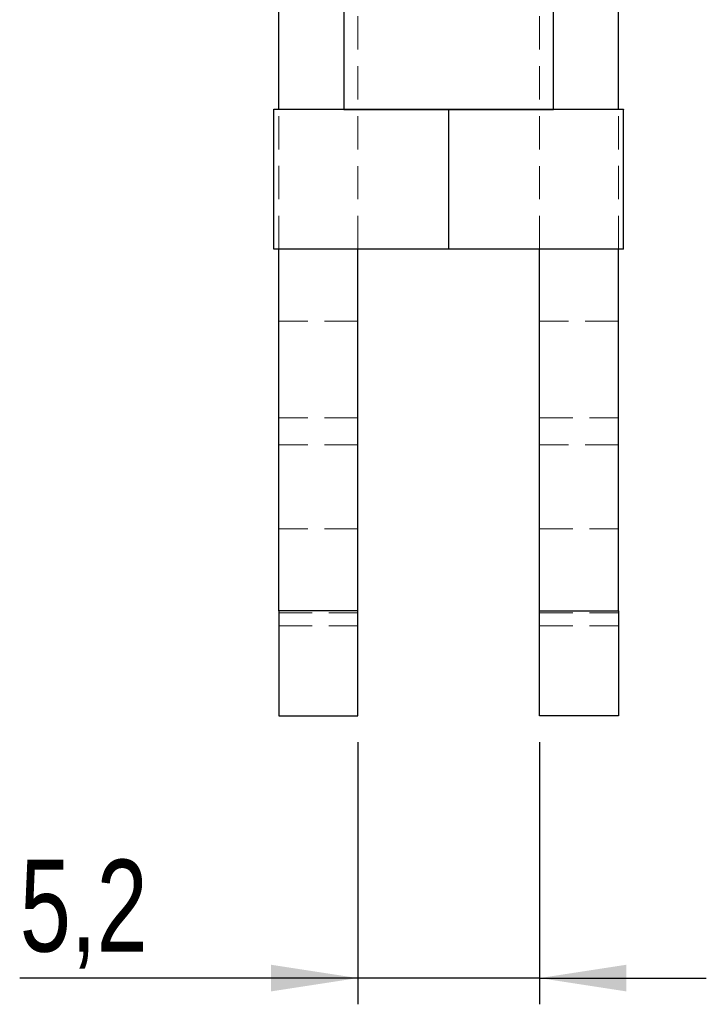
# Model space of a CAD drawing. Header units: millimetres. Extents: x 32 to 376, y 21 to 272.
# Tile 12 of 29: x 329 to 355, y 160 to 198. Entities that reach past the tile are written whole.
import ezdxf

# ---------------------------------------------------------------- set-up
doc = ezdxf.new("R2010")
doc.units = ezdxf.units.MM
doc.linetypes.add('HIDDEN', pattern=[1.905, 1.27, -0.635])
doc.layers.add('FORMATO', color=179, linetype='Continuous')
doc.styles.add('SLDTEXTSTYLE0', font='TXT', dxfattribs={"width": 0.75})
doc.dimstyles.new('SLDDIMSTYLE5', dxfattribs={"dimtxt": 3.5, "dimasz": 3.302, "dimexe": 0, "dimexo": 0.0625, "dimgap": 0.875, "dimtad": 1, "dimdec": 3, "dimlfac": 0.75, "dimrnd": 1e-09, "dimzin": 12, "dimdsep": 46, "dimtxsty": 'SLDTEXTSTYLE0', "dimsah": 1, "dimcen": 0.09, "dimadec": 0, "dimazin": 3, "dimtfac": 1, "dimtdec": 3, "dimtmove": 0, "dimatfit": 0, "dimfxl": 0, "dimfrac": 2, "dimtolj": 1, "dimtzin": 12, "dimarcsym": 0})

# ---------------------------------------------------------------- blocks, each defined once
blk = doc.blocks.new('_D_8')
at = {"layer": 'FORMATO'}
for p, q in [((341.632, 169.959), (341.632, 159.959)), ((348.565, 169.959), (348.565, 159.959)), ((341.632, 160.959), (328.752, 160.959)), ((348.565, 160.959), (341.632, 160.959)), ((348.565, 160.959), (354.915, 160.959))]:
    blk.add_line(p, q, dxfattribs=at)
for points in [[(341.632, 160.959), (338.33, 161.467), (338.33, 160.451)], [(348.565, 160.959), (351.867, 160.451), (351.867, 161.467)]]:
    blk.add_solid(points, dxfattribs=at)
at = {"layer": 'FORMATO', "insert": (328.752, 165.471), "char_height": 3.5, "attachment_point": 1, "style": 'SLDTEXTSTYLE0'}
blk.add_mtext('5,2', dxfattribs=at)

msp = doc.modelspace()

# ---------------------------------------------------------------- linework, layer by layer
at = {"color": 7, "linetype": 'Continuous', "lineweight": 25}
for p, q in [((341.0983, 215.4156), (341.0983, 194.0846)), ((349.0983, 194.0846), (349.0983, 215.4156)), ((338.6317, 194.0862), (338.6317, 211.4341)), ((351.565, 194.0862), (351.565, 211.4341)), ((338.4317, 194.0862), (341.0983, 194.0868)), ((338.4317, 194.0829), (338.4317, 194.0862)), ((338.4317, 188.7496), (338.4317, 194.0829)), ((345.0983, 194.0813), (338.4317, 194.0829)), ((351.765, 194.0829), (345.0983, 194.0813)), ((345.0983, 188.748), (345.0983, 194.0813)), ((349.0983, 194.0868), (351.765, 194.0862)), ((351.765, 194.0862), (351.765, 194.0829)), ((351.765, 188.7496), (351.765, 194.0829)), ((345.0983, 188.748), (338.4317, 188.7496)), ((338.6317, 174.9589), (338.6317, 188.7495)), ((341.6317, 174.9589), (341.6317, 188.7488)), ((351.765, 188.7496), (345.0983, 188.748)), ((348.565, 174.9589), (348.565, 188.7488)), ((351.565, 174.9589), (351.565, 188.7495)), ((341.6317, 174.9589), (338.6317, 174.9589)), ((338.6317, 174.9589), (338.6317, 170.9589)), ((341.6317, 170.9589), (341.6317, 174.9589)), ((348.565, 174.9589), (351.565, 174.9589)), ((348.565, 170.9589), (348.565, 174.9589)), ((351.565, 174.9589), (351.565, 170.9589)), ((338.6317, 170.9589), (341.6317, 170.9589)), ((351.565, 170.9589), (348.565, 170.9589))]:
    msp.add_line(p, q, dxfattribs=at)
at = {"color": 7, "linetype": 'HIDDEN', "lineweight": 18}
for p, q in [((341.6317, 188.7488), (341.6317, 211.4341)), ((348.565, 188.7488), (348.565, 211.4341)), ((338.6317, 188.7495), (338.6317, 194.0862)), ((341.0983, 194.0868), (345.0983, 194.0878)), ((345.0983, 194.0878), (349.0983, 194.0868)), ((345.0983, 194.0813), (345.0983, 194.0878)), ((351.565, 188.7495), (351.565, 194.0862)), ((338.4317, 188.7528), (345.0983, 188.7545)), ((345.0983, 188.7545), (351.765, 188.7528)), ((341.6317, 186.0126), (338.6317, 186.0126)), ((351.565, 186.0126), (348.565, 186.0126)), ((341.6317, 182.3212), (338.6317, 182.3212)), ((348.565, 182.3212), (351.565, 182.3212)), ((341.6317, 181.2878), (338.6317, 181.2878)), ((351.565, 181.2878), (348.565, 181.2878)), ((341.6317, 178.0878), (338.6317, 178.0878)), ((348.565, 178.0878), (351.565, 178.0878)), ((338.6317, 174.9589), (341.6317, 174.9589)), ((351.565, 174.9589), (348.565, 174.9589)), ((338.6317, 174.8878), (341.6317, 174.8878)), ((348.565, 174.8878), (351.565, 174.8878)), ((338.6317, 174.3964), (341.6317, 174.3964)), ((348.565, 174.3964), (351.565, 174.3964))]:
    msp.add_line(p, q, dxfattribs=at)
at = {"color": 7, "linetype": 'HIDDEN', "lineweight": 18, "flags": 128}
msp.add_lwpolyline([(349.0983, 194.0846), (349.0749, 194.0847), (348.8889, 194.0851), (348.5258, 194.0854), (348.0023, 194.0857), (347.3431, 194.086), (346.5789, 194.0861), (345.7455, 194.0862), (344.8818, 194.0862), (344.0282, 194.0862), (343.2247, 194.086), (342.5088, 194.0858), (341.914, 194.0856), (341.468, 194.0853), (341.1918, 194.0849), (341.0983, 194.0846)], dxfattribs=at)
at = {"color": 7, "linetype": 'Continuous', "lineweight": 25, "flags": 128}
msp.add_lwpolyline([(341.0983, 194.0846), (341.1918, 194.0842), (341.468, 194.0838), (341.914, 194.0835), (342.5088, 194.0833), (343.2247, 194.0831), (344.0282, 194.0829), (344.8818, 194.0829), (345.7455, 194.0829), (346.5789, 194.083), (347.3431, 194.0831), (348.0023, 194.0834), (348.5258, 194.0837), (348.8889, 194.084), (349.0749, 194.0844), (349.0983, 194.0846)], dxfattribs=at)

# ---------------------------------------------------------------- dimensions: what is measured, and where the dimension line sits
at = {"layer": 'FORMATO'}
dim = msp.add_linear_dim(base=(341.6317, 160.9589), p1=(348.565, 170.9589), p2=(341.6317, 170.9589), dimstyle='SLDDIMSTYLE5', dxfattribs=at)
dim.commit()
dim.dimension.update_dxf_attribs({"geometry": '_D_8', "text_midpoint": (331.9842, 160.9589), "dimtype": 160})

doc.saveas('drawing.dxf')
